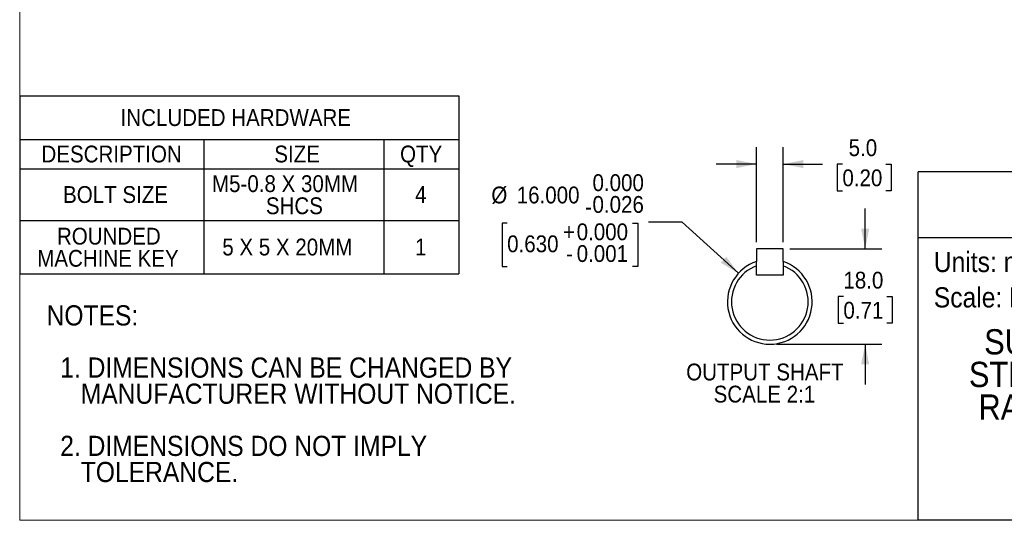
# Model space of a CAD drawing. Header units: millimetres. Extents: x 0 to 559, y 0 to 432.
# Tile 1 of 17: x 0 to 372, y 0 to 189. Entities that reach past the tile are written whole.
import ezdxf
from ezdxf.enums import TextEntityAlignment as Align

# ---------------------------------------------------------------- set-up
doc = ezdxf.new("R2010")
doc.units = ezdxf.units.MM
doc.header["$LTSCALE"] = 2
doc.linetypes.add('SLD-Solid', pattern=[0])
doc.layers.add('SLD-0', color=7, linetype='SLD-Solid', lineweight=25)
doc.layers.add('TEXT', color=140, linetype='SLD-Solid', lineweight=25)
doc.styles.add('SLDTEXTSTYLE0', font='GOTHIC.TTF', dxfattribs={"width": 0.913})
doc.dimstyles.new('SLDDIMSTYLE10', dxfattribs={"dimtxt": 6.35, "dimasz": 7.62, "dimexe": 0, "dimexo": 0.0625, "dimgap": 1.5875, "dimtad": 0, "dimtih": 1, "dimtoh": 1, "dimdec": 1, "dimlfac": 0.5, "dimrnd": 1e-09, "dimzin": 4, "dimdsep": 46, "dimtxsty": 'SLDTEXTSTYLE0', "dimsah": 1, "dimcen": 0.09, "dimadec": 0, "dimazin": 1, "dimtfac": 1, "dimtdec": 1, "dimtmove": 0, "dimatfit": 0, "dimfxl": 0, "dimfrac": 2, "dimtolj": 1, "dimtzin": 12, "dimarcsym": 0})
doc.dimstyles.new('SLDDIMSTYLE8', dxfattribs={"dimtxt": 6.35, "dimasz": 7.62, "dimexe": 0, "dimexo": 0.0625, "dimgap": 1.5875, "dimtad": 0, "dimtih": 1, "dimtoh": 1, "dimdec": 3, "dimlfac": 0.5, "dimrnd": 1e-09, "dimzin": 4, "dimdsep": 46, "dimtxsty": 'SLDTEXTSTYLE0', "dimsah": 1, "dimcen": 0, "dimadec": 0, "dimazin": 1, "dimtol": 1, "dimtm": 0.026, "dimtfac": 1, "dimtdec": 3, "dimtofl": 0, "dimtmove": 0, "dimatfit": 3, "dimfxl": 0, "dimfrac": 2, "dimtolj": 1, "dimtzin": 0, "dimarcsym": 0})
doc.dimstyles.new('SLDDIMSTYLE9', dxfattribs={"dimtxt": 6.35, "dimasz": 7.62, "dimexe": 0, "dimexo": 0.0625, "dimgap": 1.5875, "dimtad": 0, "dimtih": 1, "dimtoh": 1, "dimdec": 1, "dimlfac": 0.5, "dimrnd": 1e-09, "dimzin": 4, "dimdsep": 46, "dimtxsty": 'SLDTEXTSTYLE0', "dimsah": 1, "dimcen": 0.09, "dimadec": 0, "dimazin": 1, "dimtfac": 1, "dimtdec": 3, "dimtmove": 0, "dimatfit": 0, "dimfxl": 0, "dimfrac": 2, "dimtolj": 1, "dimtzin": 12, "dimarcsym": 0})

# ---------------------------------------------------------------- blocks, each defined once
blk = doc.blocks.new('SW_NOTE_0')
at = {"layer": 'TEXT', "color": 0, "insert": (0, 9.73), "char_height": 7.62, "attachment_point": 1, "style": 'SLDTEXTSTYLE0'}
blk.add_mtext('Scale: Full', dxfattribs=at)
blk = doc.blocks.new('SW_NOTE_0_1')
at = {"layer": 'TEXT', "color": 0, "insert": (0, 9.73), "char_height": 7.62, "attachment_point": 1, "style": 'SLDTEXTSTYLE0'}
blk.add_mtext('Units: mm [inch]', dxfattribs=at)
blk = doc.blocks.new('Block1')
at = {"layer": 'TEXT'}
for p, q in [((558.8, 131.53), (339.29, 131.53)), ((339.29, 0.01), (339.29, 131.53)), ((558.8, 0.01), (558.8, 131.53)), ((339.29, 106.79), (558.8, 106.79)), ((558.8, 0.01), (339.29, 0.01))]:
    blk.add_line(p, q, dxfattribs=at)
at = {"layer": 'TEXT', "color": 140}
for name, p in [('SW_NOTE_0_1', (345.18, 91.61)), ('SW_NOTE_0', (345.18, 78.26))]:
    blk.add_blockref(name, p, dxfattribs=at)
at = {"layer": 'TEXT', "color": 140, "style": 'SLDTEXTSTYLE0', "width": 0.913}
for tag, height, p in [('AUTOATTR0', 8.47, (404.83, 110.71)), ('AUTOATTR1_0', 9.53, (364.2, 59.77)), ('AUTOATTR1_1', 9.53, (358.43, 47.46)), ('AUTOATTR1_2', 9.53, (362.04, 35.14))]:
    blk.add_attdef(tag, text='', height=height, dxfattribs=at).set_placement(p, align=Align.BOTTOM_LEFT)
blk = doc.blocks.new('Block2')
at = {"color": 7, "linetype": 'SLD-Solid', "lineweight": 18}
for p, q in [((0, 0.01), (0, 431.81)), ((558.8, 0.01), (0, 0.01))]:
    blk.add_line(p, q, dxfattribs=at)
blk = doc.blocks.new('SW_NOTE_0_2')
at = {"layer": 'TEXT', "color": 0, "char_height": 7.62, "attachment_point": 1, "style": 'SLDTEXTSTYLE0'}
for s, insert in [('NOTES:', (0, 9.73)), ('  1. DIMENSIONS CAN BE CHANGED BY     ', (0, -9.97)), ('     MANUFACTURER WITHOUT NOTICE.', (0, -19.83)), ('  2. DIMENSIONS DO NOT IMPLY ', (0, -39.53)), ('     TOLERANCE.', (0, -49.39))]:
    blk.add_mtext(s, dxfattribs=dict(at, insert=insert))
blk = doc.blocks.new('SW_TABLEANNOTATION_0')
at = {"layer": 'SLD-0', "color": 0}
for p, q in [((0, 0), (0, -16.47)), ((0, 0), (69.57, 0)), ((69.57, 0), (137.46, 0)), ((137.46, 0), (165.8, 0)), ((165.8, 0), (165.8, -16.47)), ((0, -16.47), (0, -27.52)), ((0, -16.47), (69.57, -16.47)), ((69.57, -16.47), (69.57, -27.52)), ((69.57, -16.47), (137.46, -16.47)), ((137.46, -16.47), (137.46, -27.52)), ((137.46, -16.47), (165.8, -16.47)), ((165.8, -16.47), (165.8, -27.52)), ((0, -27.52), (0, -47.06)), ((0, -27.52), (69.57, -27.52)), ((69.57, -27.52), (69.57, -47.06)), ((69.57, -27.52), (137.46, -27.52)), ((137.46, -27.52), (137.46, -47.06)), ((137.46, -27.52), (165.8, -27.52)), ((165.8, -27.52), (165.8, -47.06)), ((0, -47.06), (0, -67.16)), ((0, -47.06), (69.57, -47.06)), ((69.57, -47.06), (69.57, -67.16)), ((69.57, -47.06), (137.46, -47.06)), ((137.46, -47.06), (137.46, -67.16)), ((137.46, -47.06), (165.8, -47.06)), ((165.8, -47.06), (165.8, -67.16)), ((0, -67.16), (69.57, -67.16)), ((69.57, -67.16), (137.46, -67.16)), ((137.46, -67.16), (165.8, -67.16))]:
    blk.add_line(p, q, dxfattribs=at)
at = {"layer": 'SLD-0', "color": 0, "char_height": 6.35, "attachment_point": 1, "style": 'SLDTEXTSTYLE0'}
for s, insert in [(' INCLUDED HARDWARE', (35.95, -5.01)), ('DESCRIPTION', (8.22, -18.77)), ('SIZE', (96.14, -18.77)), ('QTY', (143.63, -18.77)), ('M5-0.8 X 30MM ', (72.61, -29.96)), ('BOLT SIZE', (16.38, -34.07)), ('4', (149.28, -34.07)), ('SHCS', (92.96, -38.31)), ('ROUNDED ', (14.06, -49.79)), ('5 X 5 X 20MM', (76.5, -53.89)), ('1', (149.28, -53.89)), ('MACHINE KEY', (6.62, -58.14))]:
    blk.add_mtext(s, dxfattribs=dict(at, insert=insert))
blk = doc.blocks.new('_D_18')
at = {"layer": 'SLD-0'}
for p, q in [((184.07, 112.2), (182.14, 112.2)), ((182.14, 112.2), (182.14, 95.78)), ((231.44, 112.2), (233.37, 112.2)), ((233.37, 112.2), (233.37, 95.78)), ((250.11, 112.62), (237.41, 112.62)), ((271.41, 93.26), (250.11, 112.62)), ((182.14, 95.78), (184.07, 95.78)), ((233.37, 95.78), (231.44, 95.78))]:
    blk.add_line(p, q, dxfattribs=at)
blk.add_solid([(271.41, 93.26), (266.8, 99.51), (264.75, 97.25)], dxfattribs=at)
at = {"layer": 'SLD-0', "char_height": 6.35, "attachment_point": 1, "style": 'SLDTEXTSTYLE0'}
for s, insert in [('0.000', (216.3, 130.65)), ('%%c', (178.1, 126)), ('16.000', (187.68, 126)), ('0.026', (216.3, 122.44)), ('-', (213.48, 121.6)), ('0.000', (210.32, 112.1)), ('+', (205.19, 112.1)), ('0.630', (184.07, 107.56)), ('0.001', (210.32, 103.89)), ('-', (206.35, 103.89))]:
    blk.add_mtext(s, dxfattribs=dict(at, insert=insert))
blk = doc.blocks.new('_D_19')
at = {"layer": 'SLD-0'}
for p, q in [((319.26, 102.5), (319.26, 117.74)), ((290.8, 102.5), (325.61, 102.5)), ((311.04, 84.45), (309.11, 84.45)), ((309.11, 84.45), (309.11, 74.37)), ((327.47, 84.45), (329.4, 84.45)), ((329.4, 84.45), (329.4, 74.37)), ((309.11, 74.37), (311.04, 74.37)), ((329.4, 74.37), (327.47, 74.37)), ((285.8, 66.5), (325.61, 66.5)), ((319.26, 66.5), (319.26, 51.26))]:
    blk.add_line(p, q, dxfattribs=at)
for points in [[(319.26, 102.5), (320.78, 110.12), (317.73, 110.12)], [(319.26, 66.5), (317.73, 58.88), (320.78, 58.88)]]:
    blk.add_solid(points, dxfattribs=at)
at = {"layer": 'SLD-0', "char_height": 6.35, "attachment_point": 1, "style": 'SLDTEXTSTYLE0'}
for s, insert in [('18.0', (311.04, 93.85)), ('0.71', (311.04, 82.48))]:
    blk.add_mtext(s, dxfattribs=dict(at, insert=insert))
blk = doc.blocks.new('_D_20')
at = {"layer": 'SLD-0'}
for p, q in [((278.26, 105.04), (278.26, 140.85)), ((288.26, 105.04), (288.26, 140.85)), ((278.26, 134.5), (263.02, 134.5)), ((288.26, 134.5), (303.16, 134.5)), ((310.66, 134.45), (308.73, 134.45)), ((308.73, 134.45), (308.73, 124.37)), ((327.09, 134.45), (329.02, 134.45)), ((329.02, 134.45), (329.02, 124.37)), ((308.73, 124.37), (310.66, 124.37)), ((329.02, 124.37), (327.09, 124.37))]:
    blk.add_line(p, q, dxfattribs=at)
for points in [[(278.26, 134.5), (270.64, 136.02), (270.64, 132.97)], [(288.26, 134.5), (295.88, 132.97), (295.88, 136.02)]]:
    blk.add_solid(points, dxfattribs=at)
at = {"layer": 'SLD-0', "char_height": 6.35, "attachment_point": 1, "style": 'SLDTEXTSTYLE0'}
for s, insert in [('5.0', (313.01, 143.85)), ('0.20', (310.66, 132.48))]:
    blk.add_mtext(s, dxfattribs=dict(at, insert=insert))
blk = doc.blocks.new('SW_NOTE_0_3')
at = {"layer": 'SLD-0', "color": 0, "char_height": 6.35, "attachment_point": 2, "style": 'SLDTEXTSTYLE0'}
for s, insert in [('OUTPUT SHAFT', (28.08, 8.11)), ('SCALE 2:1', (27.9, -0.24))]:
    blk.add_mtext(s, dxfattribs=dict(at, insert=insert))

msp = doc.modelspace()

# ---------------------------------------------------------------- linework, layer by layer
for p, q in [((278.2557, 102.4967), (278.2557, 97.6954)), ((288.2557, 102.4967), (278.2557, 102.4967)), ((288.2557, 97.6954), (288.2557, 102.4967)), ((278.2557, 92.4967), (278.2557, 96.0818)), ((288.2557, 96.0818), (288.2557, 92.4967)), ((288.2557, 92.4967), (278.2557, 92.4967))]:
    msp.add_line(p, q)
for radius, start, end in [(16, 108.209957, 71.790043), (14.476, 110.206171, 69.793829)]:
    msp.add_arc((283.2557, 82.4967), radius, start, end)
for points, knots in [([(278.2557, 96.0818), (278.2557, 96.3445), (278.2557, 96.8835), (278.2557, 97.4202), (278.2557, 97.6954)], [0, 0, 0, 0, 0.48725994, 1, 1, 1, 1]), ([(288.2557, 97.6954), (288.2557, 97.4202), (288.2557, 96.8835), (288.2557, 96.3445), (288.2557, 96.0818)], [0, 0, 0, 0, 0.51274006, 1, 1, 1, 1])]:
    msp.add_open_spline(points, degree=3, knots=knots)

# ---------------------------------------------------------------- block references
at = {"color": 7, "linetype": 'Continuous'}
msp.add_blockref('Block2', (0, 0), dxfattribs=at)
msp.add_blockref('Block1', (0, 0), dxfattribs=at).add_auto_attribs({'AUTOATTR0': 'HPGA073-120A2', 'AUTOATTR1_0': 'SURE GEAR HIGH PRECISION ', 'AUTOATTR1_1': 'STRAIN WAVE GEARBOX-120:1 ', 'AUTOATTR1_2': 'RATIO, SVL-202(B)/SVL-204(B) '})
at = {"layer": 'SLD-0'}
for name, p in [('SW_TABLEANNOTATION_0', (0.0049, 160.2394)), ('SW_NOTE_0_3', (253.3224, 51.0619))]:
    msp.add_blockref(name, p, dxfattribs=at)
at = {"layer": 'TEXT'}
msp.add_blockref('SW_NOTE_0_2', (10.1391, 71.4482), dxfattribs=at)

# ---------------------------------------------------------------- dimensions: what is measured, and where the dimension line sits
at = {"layer": 'SLD-0'}
dim = msp.add_linear_dim(base=(288.2557, 134.4968), p1=(278.2557, 102.4967), p2=(288.2557, 102.4967), dimstyle='SLDDIMSTYLE10', dxfattribs=at)
dim.commit()
dim.dimension.update_dxf_attribs({"geometry": '_D_20', "text_midpoint": (318.8741, 134.4968), "dimtype": 160})
dim = msp.add_diameter_dim_2p(p1=(295.0967, 71.7361), p2=(271.4147, 93.2574), dimstyle='SLDDIMSTYLE8', dxfattribs=at)
dim.commit()
dim.dimension.update_dxf_attribs({"geometry": '_D_18', "text_midpoint": (207.7551, 112.6184), "dimtype": 163})
dim = msp.add_linear_dim(base=(319.2558, 66.4967), p1=(288.2557, 102.4967), p2=(283.2557, 66.4967), angle=90, dimstyle='SLDDIMSTYLE9', dxfattribs=at)
dim.commit()
dim.dimension.update_dxf_attribs({"geometry": '_D_19', "text_midpoint": (319.2558, 84.4967), "dimtype": 160})

doc.saveas('drawing.dxf')
